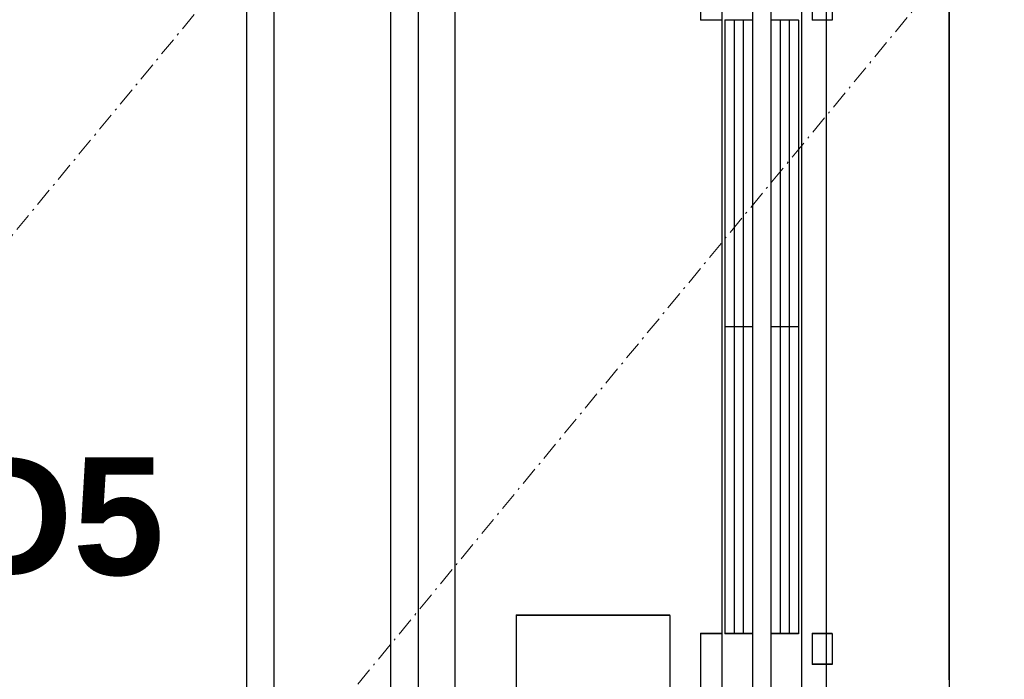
# Model space of a CAD drawing. Header units: millimetres. Extents: x -8642 to 28269, y -6609 to 3701.
# Tile 217 of 256: x 7081 to 7241, y -2188 to -2080. Entities that reach past the tile are written whole.
import ezdxf
from ezdxf.enums import TextEntityAlignment as Align

# ---------------------------------------------------------------- set-up
doc = ezdxf.new("R2010")
doc.units = ezdxf.units.MM
doc.header["$LTSCALE"] = 1000
doc.header["$MEASUREMENT"] = 0
for name, pattern in [('rzut 1 pietra$0$ArchiTECH.PC 5. Line Type', [0.0053, 0.003, -0.001, 0.0003, -0.001]), ('rzut 1 pietra$0$ArchiTECH.PC Solid Line Type', [0]), ('SUFIT_1 PIETRO$0$ArchiTECH.PC Solid Line Type', [0])]:
    doc.linetypes.add(name, pattern=pattern)
doc.layers.add('IS_ARCH', color=254, linetype='Continuous', lineweight=18)
for name, color, linetype in [('SUFIT_1 PIETRO$0$INWENTARYZACJA', 254, 'Continuous'), ('SUFIT_1 PIETRO$0$Kalka 1', 254, 'Continuous'), ('SUFIT_1 PIETRO$0$TYP SUFITÓW_NOWYCH', 254, 'Continuous')]:
    doc.layers.add(name, color=color, linetype=linetype)
doc.styles.add('rzut 1 pietra$0$ArchiTECHStyle3', font='arialbd.ttf', dxfattribs={"height": 0.192})

msp = doc.modelspace()

# ---------------------------------------------------------------- linework, layer by layer
at = {"layer": 'IS_ARCH', "linetype": 'rzut 1 pietra$0$ArchiTECH.PC 5. Line Type'}
for p, q in [((10028.54, 1462.47), (5164.31, -4438.5)), ((10097.59, 1404.74), (5233.75, -4495.75))]:
    msp.add_line(p, q, dxfattribs=at)
at = {"layer": 'IS_ARCH', "linetype": 'rzut 1 pietra$0$ArchiTECH.PC Solid Line Type'}
for p, q in [((7232.15, -2000.68), (7232.15, -2187.5)), ((7212.15, -2020), (7212.15, -2240)), ((7212.15, -2020), (7212.15, -2240)), ((7212.15, -2020), (7212.15, -2240)), ((7195.15, -2026.5), (7195.15, -2233.5)), ((7195.15, -2026.5), (7195.15, -2233.5)), ((7195.15, -2026.5), (7195.15, -2233.5)), ((7200.15, -2026.5), (7200.15, -2233.5)), ((7200.15, -2026.5), (7200.15, -2233.5)), ((7200.15, -2026.5), (7200.15, -2233.5)), ((7203.15, -2028.45), (7203.15, -2231.55)), ((7203.15, -2028.45), (7203.15, -2231.55)), ((7203.15, -2028.45), (7203.15, -2231.55)), ((7208.15, -2028.45), (7208.15, -2231.55)), ((7208.15, -2028.45), (7208.15, -2231.55)), ((7208.15, -2028.45), (7208.15, -2231.55)), ((7151.65, -2043.5), (7151.65, -2228.5)), ((7151.65, -2043.5), (7151.65, -2228.5)), ((7151.65, -2043.5), (7151.65, -2228.5)), ((7122.15, -2046.3), (7122.15, -2223.7)), ((7122.15, -2046.3), (7122.15, -2223.7)), ((7122.15, -2046.3), (7122.15, -2223.7)), ((7141.15, -2046.3), (7141.15, -2223.7)), ((7141.15, -2046.3), (7141.15, -2223.7)), ((7141.15, -2046.3), (7141.15, -2223.7)), ((7117.65, -2048), (7117.65, -2222)), ((7117.65, -2048), (7117.65, -2222)), ((7117.65, -2048), (7117.65, -2222)), ((7145.65, -2048), (7145.65, -2222)), ((7145.65, -2048), (7145.65, -2222)), ((7145.65, -2048), (7145.65, -2222)), ((7191.65, -2052.5), (7191.65, -2080)), ((7191.65, -2052.5), (7191.65, -2080)), ((7191.65, -2052.5), (7191.65, -2080)), ((7195.15, -2080), (7191.65, -2080)), ((7195.15, -2080), (7191.65, -2080)), ((7195.15, -2080), (7191.65, -2080)), ((7200.15, -2080), (7195.65, -2080)), ((7195.65, -2080), (7195.65, -2180)), ((7200.15, -2080), (7195.65, -2080)), ((7195.65, -2080), (7195.65, -2180)), ((7195.65, -2080), (7195.65, -2180)), ((7200.15, -2080), (7195.65, -2080)), ((7197.15, -2080), (7197.15, -2180)), ((7197.15, -2080), (7197.15, -2180)), ((7197.15, -2080), (7197.15, -2180)), ((7198.65, -2080), (7198.65, -2180)), ((7198.65, -2080), (7198.65, -2180)), ((7198.65, -2080), (7198.65, -2180)), ((7200.15, -2080), (7200.15, -2180)), ((7200.15, -2080), (7200.15, -2180)), ((7200.15, -2080), (7200.15, -2180)), ((7207.65, -2080), (7203.15, -2080)), ((7203.15, -2080), (7203.15, -2180)), ((7207.65, -2080), (7203.15, -2080)), ((7203.15, -2080), (7203.15, -2180)), ((7203.15, -2080), (7203.15, -2180)), ((7207.65, -2080), (7203.15, -2080)), ((7204.65, -2080), (7204.65, -2180)), ((7204.65, -2080), (7204.65, -2180)), ((7204.65, -2080), (7204.65, -2180)), ((7206.15, -2080), (7206.15, -2180)), ((7206.15, -2080), (7206.15, -2180)), ((7206.15, -2080), (7206.15, -2180)), ((7207.65, -2080), (7207.65, -2180)), ((7207.65, -2080), (7207.65, -2180)), ((7207.65, -2080), (7207.65, -2180)), ((7213.15, -2080), (7209.85, -2080)), ((7213.15, -2080), (7209.85, -2080)), ((7213.15, -2080), (7209.85, -2080)), ((7212.15, -2080), (7212.15, -2180)), ((7212.15, -2080), (7212.15, -2180)), ((7212.15, -2080), (7212.15, -2180)), ((7200.15, -2130), (7195.65, -2130)), ((7200.15, -2130), (7195.65, -2130)), ((7200.15, -2130), (7195.65, -2130)), ((7207.65, -2130), (7203.15, -2130)), ((7207.65, -2130), (7203.15, -2130)), ((7207.65, -2130), (7203.15, -2130)), ((7186.65, -2177), (7161.65, -2177)), ((7161.65, -2177), (7161.65, -2210)), ((7186.65, -2177), (7161.65, -2177)), ((7161.65, -2177), (7161.65, -2210)), ((7161.65, -2177), (7161.65, -2210)), ((7186.65, -2177), (7161.65, -2177)), ((7186.65, -2177), (7186.65, -2210)), ((7186.65, -2177), (7186.65, -2210)), ((7186.65, -2177), (7186.65, -2210)), ((7195.15, -2180), (7191.65, -2180)), ((7191.65, -2180), (7191.65, -2217.5)), ((7195.15, -2180), (7191.65, -2180)), ((7191.65, -2180), (7191.65, -2217.5)), ((7191.65, -2180), (7191.65, -2217.5)), ((7195.15, -2180), (7191.65, -2180)), ((7200.15, -2180), (7195.65, -2180)), ((7200.15, -2180), (7195.65, -2180)), ((7200.15, -2180), (7195.65, -2180)), ((7207.65, -2180), (7203.15, -2180)), ((7207.65, -2180), (7203.15, -2180)), ((7207.65, -2180), (7203.15, -2180)), ((7213.15, -2180), (7209.85, -2180)), ((7209.85, -2180), (7209.85, -2185)), ((7213.15, -2180), (7209.85, -2180)), ((7209.85, -2180), (7209.85, -2185)), ((7209.85, -2180), (7209.85, -2185)), ((7213.15, -2180), (7209.85, -2180)), ((7213.15, -2180), (7213.15, -2185)), ((7213.15, -2180), (7213.15, -2185)), ((7213.15, -2180), (7213.15, -2185)), ((7213.15, -2185), (7209.85, -2185)), ((7213.15, -2185), (7209.85, -2185)), ((7213.15, -2185), (7209.85, -2185))]:
    msp.add_line(p, q, dxfattribs=at)
at = {"layer": 'SUFIT_1 PIETRO$0$INWENTARYZACJA', "linetype": 'SUFIT_1 PIETRO$0$ArchiTECH.PC Solid Line Type'}
for p, q in [((7212.15, -2020.08), (7212.15, -2240.08)), ((7212.15, -2020.08), (7212.15, -2240.08)), ((7212.15, -2020.08), (7212.15, -2240.08)), ((7195.15, -2026.58), (7195.15, -2233.58)), ((7195.15, -2026.58), (7195.15, -2233.58)), ((7195.15, -2026.58), (7195.15, -2233.58)), ((7200.15, -2026.58), (7200.15, -2233.58)), ((7200.15, -2026.58), (7200.15, -2233.58)), ((7200.15, -2026.58), (7200.15, -2233.58)), ((7203.15, -2028.53), (7203.15, -2231.63)), ((7203.15, -2028.53), (7203.15, -2231.63)), ((7203.15, -2028.53), (7203.15, -2231.63)), ((7208.15, -2028.53), (7208.15, -2231.63)), ((7208.15, -2028.53), (7208.15, -2231.63)), ((7208.15, -2028.53), (7208.15, -2231.63)), ((7151.65, -2043.58), (7151.65, -2228.58)), ((7151.65, -2043.58), (7151.65, -2228.58)), ((7151.65, -2043.58), (7151.65, -2228.58)), ((7122.15, -2046.38), (7122.15, -2223.78)), ((7122.15, -2046.38), (7122.15, -2223.78)), ((7122.15, -2046.38), (7122.15, -2223.78)), ((7141.15, -2046.38), (7141.15, -2223.78)), ((7141.15, -2046.38), (7141.15, -2223.78)), ((7141.15, -2046.38), (7141.15, -2223.78)), ((7117.65, -2048.08), (7117.65, -2222.08)), ((7117.65, -2048.08), (7117.65, -2222.08)), ((7117.65, -2048.08), (7117.65, -2222.08)), ((7145.65, -2048.08), (7145.65, -2222.08)), ((7145.65, -2048.08), (7145.65, -2222.08)), ((7145.65, -2048.08), (7145.65, -2222.08)), ((7191.65, -2052.58), (7191.65, -2080.08)), ((7191.65, -2052.58), (7191.65, -2080.08)), ((7191.65, -2052.58), (7191.65, -2080.08)), ((7209.85, -2075.08), (7209.85, -2080.08)), ((7209.85, -2075.08), (7209.85, -2080.08)), ((7209.85, -2075.08), (7209.85, -2080.08)), ((7213.15, -2075.08), (7213.15, -2080.08)), ((7213.15, -2075.08), (7213.15, -2080.08)), ((7213.15, -2075.08), (7213.15, -2080.08)), ((7195.15, -2080.08), (7191.65, -2080.08)), ((7195.15, -2080.08), (7191.65, -2080.08)), ((7195.15, -2080.08), (7191.65, -2080.08)), ((7200.15, -2080.08), (7195.65, -2080.08)), ((7195.65, -2080.08), (7195.65, -2180.08)), ((7195.65, -2080.08), (7195.65, -2180.08)), ((7200.15, -2080.08), (7195.65, -2080.08)), ((7195.65, -2080.08), (7195.65, -2180.08)), ((7200.15, -2080.08), (7195.65, -2080.08)), ((7197.15, -2080.08), (7197.15, -2180.08)), ((7197.15, -2080.08), (7197.15, -2180.08)), ((7197.15, -2080.08), (7197.15, -2180.08)), ((7198.65, -2080.08), (7198.65, -2180.08)), ((7198.65, -2080.08), (7198.65, -2180.08)), ((7198.65, -2080.08), (7198.65, -2180.08)), ((7200.15, -2080.08), (7200.15, -2180.08)), ((7200.15, -2080.08), (7200.15, -2180.08)), ((7200.15, -2080.08), (7200.15, -2180.08)), ((7207.65, -2080.08), (7203.15, -2080.08)), ((7203.15, -2080.08), (7203.15, -2180.08)), ((7203.15, -2080.08), (7203.15, -2180.08)), ((7207.65, -2080.08), (7203.15, -2080.08)), ((7203.15, -2080.08), (7203.15, -2180.08)), ((7207.65, -2080.08), (7203.15, -2080.08)), ((7204.65, -2080.08), (7204.65, -2180.08)), ((7204.65, -2080.08), (7204.65, -2180.08)), ((7204.65, -2080.08), (7204.65, -2180.08)), ((7206.15, -2080.08), (7206.15, -2180.08)), ((7206.15, -2080.08), (7206.15, -2180.08)), ((7206.15, -2080.08), (7206.15, -2180.08)), ((7207.65, -2080.08), (7207.65, -2180.08)), ((7207.65, -2080.08), (7207.65, -2180.08)), ((7207.65, -2080.08), (7207.65, -2180.08)), ((7213.15, -2080.08), (7209.85, -2080.08)), ((7213.15, -2080.08), (7209.85, -2080.08)), ((7213.15, -2080.08), (7209.85, -2080.08)), ((7212.15, -2080.08), (7212.15, -2180.08)), ((7212.15, -2080.08), (7212.15, -2180.08)), ((7212.15, -2080.08), (7212.15, -2180.08)), ((7200.15, -2130.08), (7195.65, -2130.08)), ((7200.15, -2130.08), (7195.65, -2130.08)), ((7200.15, -2130.08), (7195.65, -2130.08)), ((7207.65, -2130.08), (7203.15, -2130.08)), ((7207.65, -2130.08), (7203.15, -2130.08)), ((7207.65, -2130.08), (7203.15, -2130.08)), ((7186.65, -2177.08), (7161.65, -2177.08)), ((7161.65, -2177.08), (7161.65, -2210.08)), ((7161.65, -2177.08), (7161.65, -2210.08)), ((7186.65, -2177.08), (7161.65, -2177.08)), ((7161.65, -2177.08), (7161.65, -2210.08)), ((7186.65, -2177.08), (7161.65, -2177.08)), ((7186.65, -2177.08), (7186.65, -2210.08)), ((7186.65, -2177.08), (7186.65, -2210.08)), ((7186.65, -2177.08), (7186.65, -2210.08)), ((7195.15, -2180.08), (7191.65, -2180.08)), ((7191.65, -2180.08), (7191.65, -2217.58)), ((7191.65, -2180.08), (7191.65, -2217.58)), ((7195.15, -2180.08), (7191.65, -2180.08)), ((7191.65, -2180.08), (7191.65, -2217.58)), ((7195.15, -2180.08), (7191.65, -2180.08)), ((7200.15, -2180.08), (7195.65, -2180.08)), ((7200.15, -2180.08), (7195.65, -2180.08)), ((7200.15, -2180.08), (7195.65, -2180.08)), ((7207.65, -2180.08), (7203.15, -2180.08)), ((7207.65, -2180.08), (7203.15, -2180.08)), ((7207.65, -2180.08), (7203.15, -2180.08)), ((7213.15, -2180.08), (7209.85, -2180.08)), ((7209.85, -2180.08), (7209.85, -2185.08)), ((7209.85, -2180.08), (7209.85, -2185.08)), ((7213.15, -2180.08), (7209.85, -2180.08)), ((7209.85, -2180.08), (7209.85, -2185.08)), ((7213.15, -2180.08), (7209.85, -2180.08)), ((7213.15, -2180.08), (7213.15, -2185.08)), ((7213.15, -2180.08), (7213.15, -2185.08)), ((7213.15, -2180.08), (7213.15, -2185.08)), ((7213.15, -2185.08), (7209.85, -2185.08)), ((7213.15, -2185.08), (7209.85, -2185.08)), ((7213.15, -2185.08), (7209.85, -2185.08))]:
    msp.add_line(p, q, dxfattribs=at)
at = {"layer": 'SUFIT_1 PIETRO$0$Kalka 1', "linetype": 'SUFIT_1 PIETRO$0$ArchiTECH.PC Solid Line Type'}
msp.add_line((7232.15, -2000.76), (7232.15, -2187.58), dxfattribs=at)
at = {"layer": 'SUFIT_1 PIETRO$0$TYP SUFITÓW_NOWYCH', "linetype": 'SUFIT_1 PIETRO$0$ArchiTECH.PC Solid Line Type'}
msp.add_line((7232.19, -2000.75), (7232.18, -2240.08), dxfattribs=at)

# ---------------------------------------------------------------- texts
at = {"layer": 'IS_ARCH', "style": 'rzut 1 pietra$0$ArchiTECHStyle3'}
msp.add_text('D5', height=19.2, dxfattribs=at).set_placement((7070, -2176.26), align=Align.BOTTOM_LEFT)

doc.saveas('drawing.dxf')
